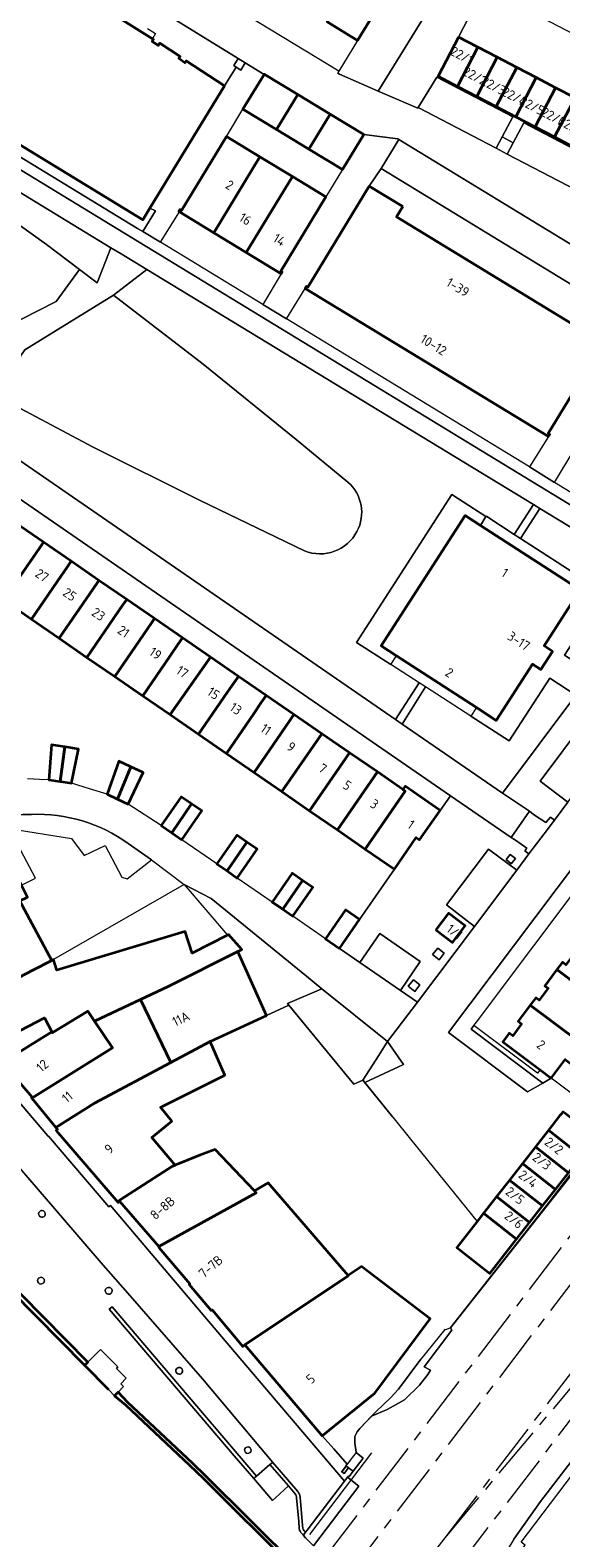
# Model space of a CAD drawing. Extents: x 150256 to 156914, y 461459 to 469481.
# Tile 218 of 256: x 154777 to 154852, y 463502 to 463717. Entities that reach past the tile are written whole.
import ezdxf
from ezdxf.enums import TextEntityAlignment as Align

# ---------------------------------------------------------------- set-up
doc = ezdxf.new("R2010")
doc.units = 0
doc.header["$LTSCALE"] = 0.75
doc.linetypes.add('AM-AS', pattern=[16, 10, -2, 2, -2])
for name, color, linetype, lineweight in [('B-RO-AM-AS_SPOOR-G', 251, 'AM-AS', 18), ('B-RO-GK-BESCHOEIING-G', 251, 'GK-BESCHOEIING', 35), ('B-RO-GK-KADEMUUR-GV', 251, 'CONTINUOUS', 35), ('B-RO-GR-BEPLANTING_CULTUUR_BODEMBEDEKKER-GV', 251, 'CONTINUOUS', 18), ('B-RO-GR-BEPLANTING_CULTUUR_HEESTERS-GV', 251, 'CONTINUOUS', 18), ('B-RO-GR-GROENVOORZIENING-GV', 251, 'CONTINUOUS', 18), ('B-RO-GR-HAAG-GV', 251, 'CONTINUOUS', 13), ('B-RO-IE-TERREINAFSCHEIDING_KUNSTMATIG_HEKWERK-G', 251, 'IE-TERREINAFSCHEIDING-KUNSTMATIG', 18), ('B-RO-IE-TERREINAFSCHEIDING_KUNSTMATIG_MUUR-G', 251, 'IE-TERREINAFSCHEIDING-KUNSTMATIG-DICHT', 18), ('B-RO-IE-TERREINAFSCHEIDING_KUNSTMATIG_MUUR-GV', 251, 'CONTINUOUS', 18), ('B-RO-KW-KUNSTWERK_GELUIDSWERING_SCHERM-G', 251, 'CONTINUOUS', 18), ('B-RO-OG-BEBOUWING-GV', 6, 'CONTINUOUS', 35), ('B-RO-OG-BEBOUWING-T18', 1, 'CONTINUOUS', 18), ('B-RO-OG-TERREIN_CULTUURSCHEIDING-GV', 251, 'CONTINUOUS', 18), ('B-RO-OG-WATER-GV', 251, 'CONTINUOUS', 18), ('B-RO-VH-VERHARDING_BETON-GV', 251, 'CONTINUOUS', 18), ('B-RO-VH-VERHARDING_BETONSTRAATSTEEN-GV', 251, 'CONTINUOUS', 18), ('B-RO-VH-VERHARDING_GESLOTEN-GV', 251, 'CONTINUOUS', 18), ('B-RO-VH-VERHARDING_HALFVERHARDING-GV', 251, 'CONTINUOUS', 18), ('B-RO-VH-VERHARDING_STRAATBAKSTEEN-GV', 251, 'CONTINUOUS', 18), ('B-RO-VH-VERHARDING_TEGEL-GV', 251, 'CONTINUOUS', 18)]:
    doc.layers.add(name, color=color, linetype=linetype, lineweight=lineweight)
doc.styles.add('NLCS-ISO-M200-T18', font='NLCS-ISO.ttf', dxfattribs={"height": 360})
doc.linetypes.add('GK-BESCHOEIING', pattern='A,30,-5,[1,NLCS.SHX,S=1,R=0,X=0,Y=0],-5', length=40)
doc.linetypes.add('IE-TERREINAFSCHEIDING-KUNSTMATIG', pattern='A,4,[82,NLCS.SHX,S=0.75,R=90,X=0,Y=0],4,-2', length=10)
doc.linetypes.add('IE-TERREINAFSCHEIDING-KUNSTMATIG-DICHT', pattern='A,8,-1,[82,NLCS.SHX,S=0.75,R=90,X=0,Y=0],-1', length=10)

msp = doc.modelspace()

# ---------------------------------------------------------------- linework, layer by layer
at = {"layer": 'B-RO-AM-AS_SPOOR-G'}
for points in [[(154818.778, 463498.972), (154908.779, 463616.918), (154928.131, 463642.427), (154947.209, 463667.774), (155037.182, 463789.038)], [(154821.795, 463495.987), (154935.292, 463644.638), (154982.677, 463707.424), (155039.665, 463783.824)], [(154830.178, 463487.696), (154865.89, 463534.466)], [(154835.875, 463501.748), (154859.313, 463532.443)], [(154835.875, 463501.748), (154860.668, 463531.316)], [(154827.311, 463490.531), (154835.875, 463501.748)]]:
    msp.add_lwpolyline(points, dxfattribs=at)
at = {"layer": 'B-RO-GK-BESCHOEIING-G'}
msp.add_lwpolyline([(154787.998, 463522.811), (154742.926, 463568.45), (154740.878, 463570.572), (154735.651, 463575.772), (154734.055, 463577.39), (154731.451, 463580.065), (154731.526, 463580.15), (154726.428, 463585.307), (154726.338, 463585.274), (154718.251, 463593.443), (154717.016, 463591.75), (154695.293, 463614.654), (154695.647, 463615.024), (154686.038, 463625.255)], dxfattribs=at)
at = {"layer": 'B-RO-GK-KADEMUUR-GV'}
for points in [[(154784.53, 463526.322), (154784.997, 463526.783), (154766.053, 463545.935), (154742.211, 463570.038), (154741.824, 463569.592), (154742.926, 463568.45)], [(154822.445, 463489.836), (154821.038, 463491.264), (154814.741, 463497.659), (154801.817, 463510.539), (154799.884, 463512.366), (154790.705, 463521.041), (154789.29, 463522.475), (154788.813, 463521.985), (154790.359, 463520.701), (154799.488, 463512.089), (154801.486, 463510.205), (154814.181, 463497.514), (154820.756, 463490.98), (154822.197, 463489.518)]]:
    msp.add_lwpolyline(points, close=True, dxfattribs=at)
at = {"layer": 'B-RO-GR-BEPLANTING_CULTUUR_BODEMBEDEKKER-GV'}
for points in [[(154792.057, 463688.277), (154792.817, 463687.814), (154794.613, 463690.785), (154793.831, 463691.135), (154792.837, 463689.505), (154746.195, 463717.949), (154749.337, 463723.109), (154749.216, 463723.172), (154757.096, 463738.367), (154754.108, 463740.12), (154741.38, 463719.177)], [(154788.287, 463685.518), (154741.88, 463713.795), (154741.873, 463713.79), (154741.827, 463713.818), (154740.033, 463712.577), (154742.856, 463710.737), (154753.582, 463703.746), (154767.611, 463694.169), (154779.086, 463685.99), (154783.793, 463682.424), (154786.313, 463680.516)], [(154846.617, 463644.104), (154855.563, 463638.312), (154858.637, 463636.378), (154852.889, 463627.499), (154856.842, 463624.903), (154866.582, 463637.855), (154862.01, 463640.682), (154849.355, 463648.379)], [(154833.065, 463622.944), (154829.773, 463617.645), (154844.051, 463607.833), (154854.498, 463621.783), (154850.767, 463624.207), (154845.005, 463615.264), (154839.546, 463618.775)]]:
    msp.add_lwpolyline(points, close=True, dxfattribs=at)
at = {"layer": 'B-RO-GR-BEPLANTING_CULTUUR_HEESTERS-GV'}
for points in [[(154820.733, 463710.656), (154820.607, 463710.363), (154820.835, 463710.255), (154826.336, 463707.823), (154836.041, 463723.542), (154830.693, 463727.001), (154823.401, 463715.054)], [(154818.339, 463579.964), (154813.413, 463577.872), (154813.61, 463577.632), (154822.859, 463566.373), (154824.164, 463566.933), (154826.479, 463570.557), (154827.672, 463572.423)], [(154824.423, 463566.612), (154829.949, 463569.151), (154827.672, 463572.423), (154826.479, 463570.557), (154824.164, 463566.933)]]:
    msp.add_lwpolyline(points, close=True, dxfattribs=at)
for points in [[(154828.127, 463626.136), (154823.266, 463629.26), (154836.815, 463650.347), (154841.688, 463647.217), (154841.727, 463647.278), (154841.794, 463647.227), (154845.717, 463644.687), (154848.439, 463648.936), (154793.418, 463682.401), (154788.665, 463678.768), (154801.413, 463668.954), (154814.644, 463658.217), (154822.02, 463652.136)], [(154815.829, 463642.347), (154800.983, 463649.49), (154785.732, 463657.096), (154771.602, 463664.606), (154768.915, 463666.034), (154764.745, 463662.487), (154828.821, 463618.306), (154832.17, 463623.535), (154828.127, 463626.136)], [(154772.155, 463602.705), (154773.109, 463602.753), (154773.807, 463602.788), (154782.649, 463601.34), (154784.459, 463598.948), (154787.481, 463600.355), (154789.836, 463595.877), (154790.612, 463595.626), (154794.055, 463598.319), (154790.759, 463600.638)]]:
    msp.add_lwpolyline(points, dxfattribs=at)
for points in [[(154822.02, 463652.136, -0.3492138), (154823.319, 463645.1)], [(154823.319, 463645.1, -0.3862768), (154815.829, 463642.347)], [(154776.973, 463604.801, 0.0317518), (154773.666, 463604.582)], [(154790.759, 463600.638, 0.1670647), (154776.973, 463604.801)]]:
    msp.add_lwpolyline(points, format="xyb", dxfattribs=at)
at = {"layer": 'B-RO-GR-GROENVOORZIENING-GV'}
for points in [[(154807.416, 463711.854), (154806.395, 463712.483), (154805.766, 463711.461), (154806.103, 463711.253), (154806.787, 463710.832)], [(154843.145, 463699.703), (154844.725, 463698.856), (154845.568, 463700.446), (154843.991, 463701.292)], [(154845.88, 463598.513), (154845.133, 463599.098), (154844.548, 463598.351), (154845.295, 463597.766)], [(154835.753, 463585.024), (154834.819, 463585.756), (154834.088, 463584.822), (154835.022, 463584.091)], [(154832.282, 463580.514), (154831.348, 463581.245), (154830.617, 463580.311), (154831.551, 463579.58)], [(154849.384, 463568.428), (154849.024, 463567.948), (154839.983, 463574.743), (154839.564, 463574.186), (154849.783, 463566.533), (154850.983, 463567.226)], [(154835.852, 463531.405), (154832.43, 463527.209), (154829.215, 463522.941), (154828.126, 463521.728), (154826.045, 463519.762), (154825.387, 463519.065), (154827.642, 463520.004), (154830.071, 463521.423), (154832.242, 463523.47), (154833.424, 463525.009), (154833.799, 463525.64), (154832.903, 463526.091), (154836.848, 463531.318), (154836.644, 463531.664), (154836.54, 463531.622), (154835.93, 463531.374)]]:
    msp.add_lwpolyline(points, close=True, dxfattribs=at)
for points in [[(154778.147, 463548.247, 0.9835584), (154778.77, 463547.53)], [(154778.77, 463547.53, 1.0164418), (154778.147, 463548.247)], [(154777.982, 463538.718, 0.9395435), (154778.616, 463537.997)], [(154778.616, 463537.997, 1.0649612), (154777.982, 463538.718)], [(154787.65, 463537.303, 0.9985521), (154788.291, 463536.569)], [(154788.291, 463536.569, 1.0014479), (154787.65, 463537.303)], [(154797.616, 463525.813, 0.8914937), (154798.314, 463525.166)], [(154797.685, 463525.888, 0.0415946), (154797.616, 463525.813)], [(154798.314, 463525.166, 1.0311446), (154797.685, 463525.888)], [(154807.467, 463514.586, 0.42323), (154807.431, 463513.915)], [(154807.431, 463513.915, 2.357685), (154807.467, 463514.586)]]:
    msp.add_lwpolyline(points, format="xyb", dxfattribs=at)
msp.add_lwpolyline([(154858.747, 463519.025), (154849.446, 463506.903), (154845.65, 463501.535), (154842.281, 463495.986), (154841.776, 463493.448), (154841.787, 463493.439), (154847.248, 463500.688), (154846.872, 463500.989), (154846.7, 463501.127), (154860.299, 463519.025)], dxfattribs=at)
at = {"layer": 'B-RO-GR-HAAG-GV'}
msp.add_lwpolyline([(154849.384, 463568.428), (154849.024, 463567.948), (154839.983, 463574.743), (154839.564, 463574.186), (154849.783, 463566.533), (154850.983, 463567.226)], close=True, dxfattribs=at)
at = {"layer": 'B-RO-IE-TERREINAFSCHEIDING_KUNSTMATIG_HEKWERK-G'}
for points in [[(154798.69, 463594.817), (154780.104, 463584.131)], [(154798.69, 463594.817), (154804.896, 463587.614)], [(154828.405, 463561.677), (154824.164, 463566.933), (154822.859, 463566.373), (154813.609, 463577.632), (154810.415, 463576.154)], [(154828.405, 463561.677), (154830.961, 463558.536)], [(154830.961, 463558.536), (154840.425, 463546.826)], [(154823.226, 463513.941), (154823.011, 463515.252), (154823.029, 463516.171), (154823.364, 463516.836), (154823.72, 463517.3), (154826.045, 463519.762), (154828.126, 463521.728), (154829.215, 463522.941), (154832.43, 463527.209)], [(154816.604, 463502.24), (154825.459, 463513.838)], [(154820.031, 463514.412), (154821.93, 463512.255)]]:
    msp.add_lwpolyline(points, dxfattribs=at)
at = {"layer": 'B-RO-IE-TERREINAFSCHEIDING_KUNSTMATIG_MUUR-G'}
for points in [[(154804.717, 463701.382), (154807.073, 463705.262)], [(154821.256, 463696.653), (154818.895, 463692.776)], [(154840.889, 463645.971), (154841.688, 463647.217), (154836.815, 463650.347), (154823.266, 463629.26), (154828.127, 463626.136), (154828.929, 463627.379)], [(154823.684, 463589.806), (154828.653, 463596.988)], [(154859.062, 463560.537), (154850.294, 463549.125), (154836.54, 463531.622)], [(154835.852, 463531.405), (154832.43, 463527.209)], [(154824.191, 463513.098), (154822.768, 463511.217), (154822.209, 463510.478), (154822.099, 463510.557), (154822.036, 463510.474), (154821.951, 463510.362), (154821.421, 463509.666), (154815.848, 463502.338), (154815.672, 463502.107), (154815.983, 463501.736)], [(154823.226, 463513.941), (154823.182, 463513.883), (154822.68, 463513.23), (154821.93, 463512.255), (154821.742, 463512.01), (154821.051, 463511.111)], [(154808.991, 463510.523), (154810.928, 463512.169)], [(154821.156, 463511.142), (154821.788, 463511.974)], [(154821.474, 463510.9), (154821.156, 463511.142)], [(154821.474, 463510.9), (154822.104, 463511.73)], [(154823.596, 463509.104), (154817.137, 463500.595)]]:
    msp.add_lwpolyline(points, dxfattribs=at)
at = {"layer": 'B-RO-IE-TERREINAFSCHEIDING_KUNSTMATIG_MUUR-GV'}
for points in [[(154808.636, 463510.185), (154808.844, 463510.383), (154808.991, 463510.523), (154788.441, 463534.633), (154788.031, 463534.3), (154805.855, 463513.44)], [(154822.104, 463511.73), (154821.788, 463511.974), (154821.156, 463511.142), (154821.474, 463510.9)]]:
    msp.add_lwpolyline(points, close=True, dxfattribs=at)
for points in [[(154814.889, 463508.354), (154811.33, 463512.492), (154810.928, 463512.169), (154813.552, 463509.129), (154814.535, 463507.991)], [(154814.713, 463507.465), (154815.019, 463504.066), (154815.11, 463503.05)], [(154815.6, 463503.077), (154815.563, 463503.508), (154815.221, 463507.545)], [(154815.486, 463502.372), (154815.702, 463502.146)], [(154815.702, 463502.146), (154815.848, 463502.338), (154816.009, 463502.55), (154815.8, 463502.754)]]:
    msp.add_lwpolyline(points, dxfattribs=at)
for points in [[(154815.221, 463507.545, 0.1431245), (154814.889, 463508.354)], [(154814.535, 463507.991, -0.1218706), (154814.713, 463507.465)], [(154815.11, 463503.05, 0.2067148), (154815.486, 463502.372)], [(154815.8, 463502.754, -0.1051902), (154815.6, 463503.077)]]:
    msp.add_lwpolyline(points, format="xyb", dxfattribs=at)
at = {"layer": 'B-RO-KW-KUNSTWERK_GELUIDSWERING_SCHERM-G'}
for points in [[(154847.248, 463500.688), (154846.7, 463501.127), (154860.299, 463519.025), (154875.143, 463538.509), (154885.482, 463552.314), (154934.228, 463616.482), (154950.799, 463638.423), (154968.964, 463662.778), (154976.497, 463673.203), (154985.779, 463685.288), (154992.889, 463694.212), (155014.437, 463722.306)], [(154836.644, 463531.664), (154842.532, 463539.124), (154857.833, 463558.509), (154859.691, 463560.864)]]:
    msp.add_lwpolyline(points, dxfattribs=at)
at = {"layer": 'B-RO-OG-BEBOUWING-GV'}
for points in [[(154820.595, 463727.146), (154820.382, 463727.276), (154816.788, 463721.376), (154816.999, 463721.248), (154820.096, 463719.369), (154819.075, 463717.687), (154823.401, 463715.054), (154830.693, 463727.001), (154826.373, 463729.633), (154823.703, 463725.252)], [(154837.775, 463715.523), (154834.866, 463709.942), (154837.631, 463708.5), (154840.541, 463714.082)], [(154843.306, 463712.64), (154840.541, 463714.082), (154837.631, 463708.5), (154840.397, 463707.059)], [(154843.162, 463705.617), (154846.071, 463711.198), (154843.306, 463712.64), (154840.397, 463707.059)], [(154814.89, 463707.347), (154810.103, 463710.253), (154810.08, 463710.215), (154807.073, 463705.262), (154811.857, 463702.358)], [(154846.071, 463711.198), (154843.162, 463705.617), (154845.928, 463704.176), (154848.837, 463709.757)], [(154848.693, 463702.734), (154851.602, 463708.315), (154848.837, 463709.757), (154845.928, 463704.176)], [(154854.368, 463706.874), (154851.602, 463708.315), (154848.693, 463702.734), (154851.458, 463701.293)], [(154811.857, 463702.358), (154816.478, 463699.553), (154819.514, 463704.54), (154814.89, 463707.347)], [(154857.133, 463705.432), (154854.368, 463706.874), (154851.458, 463701.293), (154854.224, 463699.851)], [(154819.514, 463704.54), (154816.478, 463699.553), (154821.256, 463696.653), (154824.287, 463701.632), (154824.292, 463701.64)], [(154802.918, 463687.656), (154809.499, 463698.48), (154804.717, 463701.382), (154798.314, 463690.836), (154798.099, 463690.968), (154797.93, 463690.695), (154798.058, 463690.617)], [(154814.118, 463695.676), (154809.499, 463698.48), (154802.918, 463687.656), (154807.526, 463684.848)], [(154814.118, 463695.676), (154807.526, 463684.848), (154812.512, 463681.81), (154812.67, 463682.072), (154812.455, 463682.2), (154818.895, 463692.776)], [(154829.847, 463691.401), (154825.06, 463694.303), (154816.323, 463679.884), (154816.108, 463680.011), (154815.944, 463679.732), (154850.61, 463658.642), (154850.779, 463658.919), (154850.566, 463659.05), (154862.372, 463678.415), (154857.971, 463681.097), (154854.939, 463676.123), (154854.025, 463674.624), (154828.944, 463689.896)], [(154771.545, 463642.295), (154768.761, 463638.272), (154773.01, 463635.343), (154776.711, 463640.718), (154778.094, 463642.726), (154778.671, 463643.565), (154774.725, 463646.281), (154774.317, 463645.688), (154771.842, 463642.089)], [(154840.341, 463620.005), (154843.145, 463618.193), (154848.304, 463626.2), (154849.501, 463625.435), (154851.166, 463628.016), (154849.975, 463628.784), (154855.117, 463636.795), (154840.889, 463645.971), (154838.725, 463647.366), (154826.75, 463628.799), (154828.929, 463627.379)], [(154778.671, 463643.565), (154778.094, 463642.726), (154776.711, 463640.718), (154773.01, 463635.343), (154776.957, 463632.623), (154780.669, 463638.018), (154782.056, 463640.034), (154782.617, 463640.849)], [(154782.617, 463640.849), (154782.056, 463640.034), (154780.669, 463638.018), (154776.957, 463632.623), (154780.914, 463629.895), (154784.802, 463635.541), (154786.268, 463637.67), (154786.579, 463638.122)], [(154784.868, 463627.169), (154789.999, 463634.625), (154790.533, 463635.401), (154786.579, 463638.122), (154786.268, 463637.67), (154784.802, 463635.541), (154780.914, 463629.895)], [(154790.533, 463635.401), (154789.999, 463634.625), (154784.868, 463627.169), (154788.833, 463624.436), (154794.125, 463632.153), (154794.487, 463632.68)], [(154792.812, 463621.693), (154796.617, 463627.22), (154797.927, 463629.123), (154798.482, 463629.93), (154794.487, 463632.68), (154794.125, 463632.153), (154788.833, 463624.436)], [(154798.482, 463629.93), (154797.927, 463629.123), (154796.617, 463627.22), (154792.812, 463621.693), (154796.712, 463619.005), (154802.478, 463627.18)], [(154802.478, 463627.18), (154796.712, 463619.005), (154800.759, 463616.215), (154804.857, 463622.17), (154805.826, 463623.578), (154806.432, 463624.459)], [(154800.759, 463616.215), (154804.722, 463613.484), (154808.675, 463619.232), (154809.697, 463620.718), (154810.394, 463621.732), (154806.432, 463624.459), (154805.826, 463623.578), (154804.857, 463622.17)], [(154814.339, 463619.017), (154810.394, 463621.732), (154809.697, 463620.718), (154808.675, 463619.232), (154804.722, 463613.484), (154808.662, 463610.768), (154812.504, 463616.35), (154813.76, 463618.175)], [(154818.294, 463616.295), (154814.339, 463619.017), (154813.76, 463618.175), (154812.504, 463616.35), (154808.662, 463610.768), (154812.613, 463608.045)], [(154816.569, 463605.318), (154822.248, 463613.574), (154818.294, 463616.295), (154812.613, 463608.045)], [(154781.04, 463609.499), (154781.728, 463614.409), (154779.823, 463614.704), (154779.416, 463609.729)], [(154781.728, 463614.409), (154781.04, 463609.499), (154781.429, 463609.444), (154782.678, 463609.236), (154783.665, 463614.109)], [(154822.248, 463613.574), (154816.569, 463605.318), (154820.534, 463602.584), (154826.219, 463610.841)], [(154789.231, 463606.963), (154791.14, 463611.566), (154789.415, 463612.379), (154787.743, 463607.677)], [(154791.14, 463611.566), (154789.231, 463606.963), (154790.718, 463606.249), (154792.877, 463610.748)], [(154824.497, 463599.853), (154830.181, 463608.115), (154829.868, 463608.33), (154826.219, 463610.841), (154820.534, 463602.584)], [(154795.45, 463603.21), (154796.946, 463602.178), (154799.774, 463606.289), (154798.296, 463607.309)], [(154829.868, 463608.33), (154830.181, 463608.115), (154824.497, 463599.853), (154828.653, 463596.988), (154831.767, 463601.483), (154832.238, 463601.151), (154835.173, 463605.358), (154830.202, 463608.797)], [(154798.391, 463601.18), (154801.226, 463605.287), (154799.774, 463606.289), (154796.946, 463602.178)], [(154804.825, 463596.737), (154807.655, 463600.847), (154806.196, 463601.858), (154803.352, 463597.758)], [(154807.655, 463600.847), (154804.825, 463596.737), (154806.279, 463595.729), (154809.122, 463599.83)], [(154779.855, 463584.001), (154775.292, 463592.484), (154776.396, 463593.028), (154775.537, 463594.692), (154773.121, 463599.372), (154756.016, 463590.505), (154759.103, 463586.87), (154758.171, 463586.41), (154766.34, 463576.949), (154777.171, 463582.596)], [(154815.578, 463595.384), (154814.083, 463596.416), (154811.25, 463592.308), (154812.748, 463591.274)], [(154815.578, 463595.384), (154812.748, 463591.274), (154814.187, 463590.281), (154817.021, 463594.388)], [(154820.841, 463585.695), (154823.684, 463589.806), (154821.677, 463591.194), (154818.854, 463587.067)], [(154834.564, 463588.337), (154836.933, 463586.557), (154838.713, 463588.927), (154836.342, 463590.707)], [(154806.353, 463585.248), (154806.922, 463585.528), (154805.039, 463587.687), (154804.896, 463587.614), (154799.829, 463585.032), (154798.846, 463588.127), (154780.593, 463582.592), (154780.104, 463584.131), (154779.855, 463584.001), (154777.171, 463582.596), (154766.34, 463576.949), (154770.856, 463571.663), (154778.814, 463575.813), (154779.845, 463573.816), (154779.905, 463573.7), (154785.01, 463576.748), (154785.932, 463575.365), (154792.47, 463578.425), (154796.414, 463580.271)], [(154854.358, 463585.063), (154853.072, 463583.353), (154852.577, 463583.726), (154851.795, 463582.687), (154858.7, 463577.496), (154858.779, 463577.601), (154860.6, 463580.023), (154863.718, 463577.679), (154861.898, 463575.257), (154861.819, 463575.152), (154864.863, 463572.864), (154868.653, 463577.907), (154865.609, 463580.195), (154865.688, 463580.3), (154862.57, 463582.643), (154862.491, 463582.539), (154855.585, 463587.73), (154853.859, 463585.438)], [(154802.432, 463572.433), (154810.415, 463576.154), (154806.353, 463585.248), (154796.414, 463580.271), (154792.47, 463578.425), (154796.812, 463569.44)], [(154861.898, 463575.257), (154858.779, 463577.601), (154858.7, 463577.496), (154851.795, 463582.687), (154850.069, 463580.395), (154850.568, 463580.02), (154849.282, 463578.31), (154848.787, 463578.683), (154848.006, 463577.644), (154854.911, 463572.452), (154854.99, 463572.557), (154856.81, 463574.979), (154859.928, 463572.636), (154858.108, 463570.214), (154858.029, 463570.109), (154861.072, 463567.821), (154864.863, 463572.864), (154861.819, 463575.152)], [(154779.845, 463573.816), (154772.847, 463569.436), (154777.072, 463564.538), (154776.972, 463564.449), (154777.035, 463564.372), (154788.491, 463571.526), (154785.932, 463575.365), (154785.01, 463576.748), (154779.905, 463573.7)], [(154785.932, 463575.365), (154788.491, 463571.526), (154777.035, 463564.372), (154780.456, 463560.181), (154785.93, 463563.646), (154796.812, 463569.44), (154792.47, 463578.425)], [(154856.123, 463567.491), (154854.14, 463564.854), (154857.144, 463562.595), (154861.072, 463567.821), (154858.029, 463570.109), (154858.108, 463570.214), (154854.99, 463572.557), (154854.911, 463572.452), (154848.006, 463577.644), (154846.276, 463575.341), (154846.772, 463574.968), (154845.491, 463573.266), (154844.996, 463573.638), (154844.078, 463572.416), (154849.384, 463568.428), (154850.983, 463567.226), (154852.965, 463569.864)], [(154780.456, 463560.181), (154780.663, 463559.928), (154780.478, 463559.78), (154789.308, 463549.517), (154789.519, 463549.7), (154789.459, 463549.789), (154789.613, 463549.894), (154797.05, 463554.706), (154797.409, 463554.851), (154794.125, 463558.791), (154796.947, 463561.08), (154795.325, 463563.08), (154795.569, 463563.201), (154804.525, 463567.645), (154802.432, 463572.433), (154796.812, 463569.44), (154785.93, 463563.646)], [(154857.366, 463558.745), (154852.9, 463562.239), (154852.64, 463562.442), (154852.421, 463562.162), (154852.17, 463561.841), (154850.573, 463559.799), (154855.299, 463556.102)], [(154848.725, 463557.436), (154853.451, 463553.739), (154855.299, 463556.102), (154850.573, 463559.799)], [(154846.876, 463555.073), (154851.602, 463551.376), (154853.451, 463553.739), (154848.725, 463557.436)], [(154789.519, 463549.7), (154795.118, 463543.234), (154808.988, 463550.897), (154808.722, 463551.177), (154803.132, 463557.06), (154800.924, 463556.273), (154797.409, 463554.851), (154797.05, 463554.706), (154789.613, 463549.894), (154789.459, 463549.789)], [(154849.754, 463549.014), (154851.602, 463551.376), (154846.876, 463555.073), (154845.028, 463552.71)], [(154795.118, 463543.234), (154795.188, 463543.153), (154795.088, 463543.096), (154799.54, 463537.921), (154799.419, 463537.84), (154802.575, 463534.127), (154802.698, 463534.236), (154807.044, 463529.011), (154807.352, 463529.217), (154822.082, 463539.056), (154822.047, 463539.097), (154810.664, 463552.312), (154808.722, 463551.177), (154808.988, 463550.897)], [(154843.18, 463550.347), (154847.905, 463546.651), (154849.754, 463549.014), (154845.028, 463552.71)], [(154841.845, 463548.641), (154841.331, 463547.984), (154846.057, 463544.288), (154847.905, 463546.651), (154843.18, 463550.347)], [(154841.331, 463547.984), (154840.425, 463546.826), (154837.528, 463543.123), (154842.247, 463539.417), (154846.057, 463544.288)], [(154822.047, 463539.097), (154822.082, 463539.056), (154807.352, 463529.217), (154818.37, 463516.282), (154825.886, 463522.334), (154833.728, 463532.952), (154823.961, 463540.377)]]:
    msp.add_lwpolyline(points, close=True, dxfattribs=at)
msp.add_lwpolyline([(154746.195, 463717.949), (154792.837, 463689.505), (154793.831, 463691.135), (154804.466, 463708.572), (154798.996, 463712.151), (154798.817, 463711.874), (154797.93, 463712.45), (154798.137, 463712.769), (154795.251, 463714.638), (154795.046, 463714.318), (154794.155, 463714.888), (154794.332, 463715.167), (154794.181, 463715.262), (154783.958, 463721.741)], dxfattribs=at)
at = {"layer": 'B-RO-OG-TERREIN_CULTUURSCHEIDING-GV'}
msp.add_lwpolyline([(154736.656, 463685.413), (154748.143, 463678.266), (154761.896, 463670.03), (154763.392, 463669.179), (154780.497, 463677.835), (154783.793, 463682.424), (154779.086, 463685.99), (154767.611, 463694.169), (154753.582, 463703.746), (154742.856, 463710.737), (154739.202, 463705.387), (154736.657, 463685.425)], close=True, dxfattribs=at)
msp.add_lwpolyline([(154822.02, 463652.136), (154814.644, 463658.217), (154801.413, 463668.954), (154788.665, 463678.768), (154776.004, 463670.963), (154771.602, 463664.606), (154785.732, 463657.096), (154800.983, 463649.49), (154815.829, 463642.347)], dxfattribs=at)
for points in [[(154823.319, 463645.1, 0.3492138), (154822.02, 463652.136)], [(154815.829, 463642.347, 0.3862768), (154823.319, 463645.1)]]:
    msp.add_lwpolyline(points, format="xyb", dxfattribs=at)
at = {"layer": 'B-RO-OG-WATER-GV'}
msp.add_lwpolyline([(154814.181, 463497.514), (154801.486, 463510.205), (154799.488, 463512.089), (154790.359, 463520.701), (154788.813, 463521.985), (154787.998, 463522.811), (154784.53, 463526.322), (154742.926, 463568.45), (154741.824, 463569.592), (154740.878, 463570.572), (154740.867, 463570.583), (154735.663, 463575.76), (154735.651, 463575.772), (154734.055, 463577.39), (154731.451, 463580.065), (154731.526, 463580.15), (154726.428, 463585.307), (154726.338, 463585.274), (154718.251, 463593.443), (154717.016, 463591.75), (154695.293, 463614.654), (154695.647, 463615.024), (154686.038, 463625.255)], dxfattribs=at)
at = {"layer": 'B-RO-VH-VERHARDING_BETON-GV'}
for points in [[(154784.997, 463526.783), (154784.53, 463526.322), (154787.998, 463522.811), (154788.813, 463521.985), (154789.29, 463522.475), (154790.076, 463523.282), (154789.683, 463523.681), (154790.457, 463524.47), (154789.066, 463525.856), (154789.276, 463526.109), (154786.788, 463528.594)], [(154808.844, 463510.383), (154808.636, 463510.185), (154811.298, 463507.074), (154811.71, 463507.45), (154813.552, 463509.129), (154810.928, 463512.169), (154808.991, 463510.523)]]:
    msp.add_lwpolyline(points, close=True, dxfattribs=at)
at = {"layer": 'B-RO-VH-VERHARDING_BETONSTRAATSTEEN-GV'}
for points in [[(154861.899, 463689.935), (154844.725, 463698.856), (154843.145, 463699.703), (154832.057, 463705.489), (154831.966, 463705.384), (154826.336, 463707.823), (154820.835, 463710.255), (154820.607, 463710.363), (154820.733, 463710.656), (154798.08, 463724.445)], [(154795.141, 463719.418), (154806.395, 463712.483), (154807.416, 463711.854), (154810.08, 463710.215), (154810.103, 463710.253), (154814.89, 463707.347), (154819.514, 463704.54), (154824.292, 463701.64), (154824.287, 463701.632), (154829.135, 463701.031), (154829.262, 463700.954), (154856.396, 463684.389)], [(154853.351, 463606.521), (154851.434, 463603.954), (154849.963, 463602.024), (154847.802, 463599.189), (154846.081, 463596.847), (154840.069, 463588.82), (154831.922, 463578.044), (154827.672, 463572.423), (154829.949, 463569.151), (154824.423, 463566.612), (154828.405, 463561.677), (154830.961, 463558.536), (154840.425, 463546.826), (154841.331, 463547.984), (154841.845, 463548.641), (154843.18, 463550.347), (154845.028, 463552.71), (154846.876, 463555.073), (154848.725, 463557.436), (154850.573, 463559.799), (154852.17, 463561.841), (154852.421, 463562.162)], [(154853.827, 463565.09), (154850.983, 463567.226), (154849.783, 463566.533), (154847.607, 463565.276), (154836.37, 463573.735), (154854.863, 463598.335)]]:
    msp.add_lwpolyline(points, dxfattribs=at)
for points in [[(154884.733, 463690.803), (154886.652, 463693.94), (154885.81, 463699.474), (154883.366, 463700.699), (154881.005, 463701.912), (154847.505, 463719.422), (154841.452, 463722.647), (154837.775, 463715.523), (154840.541, 463714.082), (154843.306, 463712.64), (154846.071, 463711.198), (154848.837, 463709.757), (154851.602, 463708.315), (154854.368, 463706.874), (154857.133, 463705.432), (154859.899, 463703.991), (154862.664, 463702.549), (154865.429, 463701.108), (154868.195, 463699.666), (154870.96, 463698.224), (154873.726, 463696.783), (154876.491, 463695.341), (154879.257, 463693.9)], [(154834.683, 463709.801), (154832.057, 463705.489), (154843.145, 463699.703), (154843.991, 463701.292), (154845.521, 463704.168)], [(154844.725, 463698.856), (154861.899, 463689.935), (154862.74, 463691.527), (154864.234, 463694.354), (154847.081, 463703.301), (154845.568, 463700.446)], [(154829.262, 463700.954), (154826.749, 463696.817), (154853.917, 463680.245), (154856.396, 463684.389)], [(154845.717, 463644.687), (154846.617, 463644.104), (154849.355, 463648.379), (154848.439, 463648.936)], [(154846.617, 463644.104), (154845.717, 463644.687), (154841.794, 463647.227), (154841.727, 463647.278), (154841.688, 463647.217), (154840.889, 463645.971), (154855.117, 463636.795), (154849.975, 463628.784), (154851.166, 463628.016), (154849.501, 463625.435), (154848.304, 463626.2), (154843.145, 463618.193), (154840.341, 463620.005), (154839.546, 463618.775), (154845.005, 463615.264), (154850.767, 463624.207), (154854.498, 463621.783), (154856.842, 463624.903), (154852.889, 463627.499), (154858.637, 463636.378), (154855.563, 463638.312)], [(154853.351, 463606.521), (154849.41, 463609.514), (154865.425, 463630.929), (154868.307, 463634.749), (154872.249, 463631.799), (154873.702, 463633.584), (154873.655, 463633.617), (154873.149, 463633.972), (154866.582, 463637.855), (154856.842, 463624.903), (154854.498, 463621.783), (154844.051, 463607.833), (154847.881, 463605.237), (154848.475, 463604.804), (154850.196, 463603.619), (154850.857, 463604.424), (154851.434, 463603.954)], [(154853.351, 463606.521), (154869.122, 463627.426), (154872.249, 463631.799), (154868.307, 463634.749), (154865.425, 463630.929), (154849.41, 463609.514)], [(154829.773, 463617.645), (154833.065, 463622.944), (154832.17, 463623.535), (154828.821, 463618.306)], [(154840.069, 463588.82), (154846.081, 463596.847), (154842.067, 463599.849), (154836.053, 463591.909)], [(154829.498, 463579.718), (154832.339, 463583.833), (154826.578, 463587.81), (154823.737, 463583.695)]]:
    msp.add_lwpolyline(points, close=True, dxfattribs=at)
at = {"layer": 'B-RO-VH-VERHARDING_GESLOTEN-GV'}
for points in [[(154822.768, 463511.217), (154824.191, 463513.098), (154823.182, 463513.883), (154822.68, 463513.23), (154821.93, 463512.255), (154821.742, 463512.01), (154821.788, 463511.974), (154822.104, 463511.73)], [(154815.702, 463502.146), (154815.672, 463502.107), (154815.983, 463501.736), (154816.12, 463501.601), (154816.998, 463500.732), (154817.137, 463500.595), (154823.596, 463509.104), (154821.951, 463510.362), (154821.84, 463510.217), (154821.524, 463509.801), (154816.224, 463502.833), (154816.009, 463502.55), (154815.848, 463502.338)]]:
    msp.add_lwpolyline(points, close=True, dxfattribs=at)
at = {"layer": 'B-RO-VH-VERHARDING_HALFVERHARDING-GV'}
for points in [[(154859.691, 463560.864), (154836.644, 463531.664), (154836.848, 463531.318), (154832.903, 463526.091), (154833.799, 463525.64), (154833.424, 463525.009), (154832.242, 463523.47), (154830.071, 463521.423), (154827.642, 463520.004), (154825.387, 463519.065), (154823.72, 463517.3), (154823.364, 463516.836), (154823.029, 463516.171), (154823.011, 463515.252), (154823.226, 463513.941), (154823.182, 463513.883), (154824.191, 463513.098), (154822.768, 463511.217), (154822.209, 463510.478), (154822.099, 463510.557), (154822.036, 463510.474), (154821.951, 463510.362), (154823.596, 463509.104), (154817.137, 463500.595)], [(154845.65, 463501.535), (154849.446, 463506.903), (154858.747, 463519.025)]]:
    msp.add_lwpolyline(points, dxfattribs=at)
at = {"layer": 'B-RO-VH-VERHARDING_STRAATBAKSTEEN-GV'}
for points in [[(154748.299, 463594.468), (154731.822, 463612.85), (154728.721, 463608.343), (154738.85, 463596.987), (154739.619, 463597.659), (154740.124, 463598.044), (154744.453, 463593.171), (154743.943, 463592.667), (154743.312, 463591.985), (154747.599, 463587.179), (154760.309, 463572.1), (154761.363, 463570.801), (154774.997, 463554.782), (154777.92, 463551.347), (154787.179, 463540.592), (154790.675, 463536.579), (154801.305, 463524.374), (154811.33, 463512.492), (154814.889, 463508.354)], [(154788.441, 463534.633), (154808.991, 463510.523), (154810.928, 463512.169), (154811.33, 463512.492), (154801.305, 463524.374), (154790.675, 463536.579), (154787.179, 463540.592), (154777.92, 463551.347), (154774.997, 463554.782), (154761.363, 463570.801), (154760.309, 463572.1), (154747.599, 463587.179), (154743.312, 463591.985), (154732.304, 463580.073), (154735.941, 463576.342)], [(154815.8, 463502.754), (154816.009, 463502.55), (154816.224, 463502.833), (154821.524, 463509.801), (154805.882, 463528.254), (154788.227, 463549.078), (154787.991, 463548.891), (154779.406, 463558.967), (154779.343, 463558.933), (154779.275, 463559.013), (154765.978, 463574.636), (154764.933, 463575.924), (154752.187, 463591.046)], [(154765.978, 463574.636), (154779.275, 463559.013), (154779.343, 463558.933), (154779.406, 463558.967), (154787.991, 463548.891), (154788.227, 463549.078), (154805.882, 463528.254), (154821.524, 463509.801), (154821.84, 463510.217), (154821.951, 463510.362), (154822.036, 463510.474), (154822.099, 463510.557), (154822.209, 463510.478), (154822.768, 463511.217), (154822.104, 463511.73), (154821.474, 463510.9), (154821.156, 463511.142), (154821.788, 463511.974), (154821.742, 463512.01), (154821.93, 463512.255), (154820.033, 463514.41), (154818.37, 463516.282), (154807.352, 463529.217), (154807.044, 463529.011), (154802.698, 463534.236), (154802.575, 463534.127), (154799.419, 463537.84), (154799.54, 463537.921), (154795.088, 463543.096), (154795.188, 463543.153), (154795.118, 463543.234), (154789.519, 463549.7), (154789.308, 463549.517), (154780.478, 463559.78), (154780.663, 463559.928), (154780.456, 463560.181), (154777.035, 463564.372), (154776.972, 463564.449), (154777.072, 463564.538), (154772.847, 463569.436)], [(154741.316, 463570.943), (154742.211, 463570.038), (154766.053, 463545.935), (154784.997, 463526.783), (154786.788, 463528.594), (154789.276, 463526.109), (154789.066, 463525.856), (154790.457, 463524.47), (154789.683, 463523.681), (154790.076, 463523.282), (154789.29, 463522.475), (154790.705, 463521.041), (154799.884, 463512.366), (154801.817, 463510.539), (154814.741, 463497.659)], [(154814.535, 463507.991), (154813.552, 463509.129), (154811.71, 463507.45), (154811.298, 463507.074), (154808.636, 463510.185), (154805.855, 463513.44), (154788.031, 463534.3), (154788.441, 463534.633)], [(154815.11, 463503.05), (154815.019, 463504.066), (154814.713, 463507.465)], [(154815.221, 463507.545), (154815.563, 463503.508), (154815.6, 463503.077)], [(154815.983, 463501.736), (154815.672, 463502.107), (154815.702, 463502.146), (154815.486, 463502.372)]]:
    msp.add_lwpolyline(points, dxfattribs=at)
for points in [[(154778.77, 463547.53, -0.9835584), (154778.147, 463548.247)], [(154778.147, 463548.247, -1.0164418), (154778.77, 463547.53)], [(154778.616, 463537.997, -0.9395435), (154777.982, 463538.718)], [(154777.982, 463538.718, -1.0649612), (154778.616, 463537.997)], [(154788.291, 463536.569, -0.9985521), (154787.65, 463537.303)], [(154787.65, 463537.303, -1.0014479), (154788.291, 463536.569)], [(154798.314, 463525.166, -0.8914937), (154797.616, 463525.813)], [(154797.616, 463525.813, -0.0415946), (154797.685, 463525.888)], [(154797.685, 463525.888, -1.0311446), (154798.314, 463525.166)], [(154807.431, 463513.915, -0.42323), (154807.467, 463514.586)], [(154807.467, 463514.586, -2.357685), (154807.431, 463513.915)], [(154814.889, 463508.354, -0.1431245), (154815.221, 463507.545)], [(154814.713, 463507.465, 0.1218706), (154814.535, 463507.991)], [(154815.486, 463502.372, -0.2067148), (154815.11, 463503.05)], [(154815.6, 463503.077, 0.1051902), (154815.8, 463502.754)]]:
    msp.add_lwpolyline(points, format="xyb", dxfattribs=at)
at = {"layer": 'B-RO-VH-VERHARDING_TEGEL-GV'}
for points in [[(154792.817, 463687.814), (154792.057, 463688.277), (154741.38, 463719.177), (154738.733, 463720.867), (154694.772, 463747.637), (154656.037, 463771.224), (154655.64, 463770.582), (154655.197, 463769.865), (154693.94, 463746.244), (154738.385, 463719.147), (154791.219, 463686.959), (154863.506, 463642.918), (154869.834, 463639.049), (154870.585, 463640.326), (154851.466, 463652.053), (154847.888, 463654.29), (154813.3, 463675.379), (154809.899, 463677.423), (154795.335, 463686.308)], [(154640.923, 463747.489), (154638.376, 463743.674), (154640.841, 463741.992), (154661.243, 463728.071), (154731.759, 463679.515), (154733.269, 463678.475), (154735.224, 463677.141), (154760.942, 463659.593), (154762.96, 463658.216), (154764.611, 463657.079), (154836.637, 463607.457), (154845.269, 463601.51), (154847.881, 463605.237), (154844.051, 463607.833), (154829.773, 463617.645), (154828.821, 463618.306), (154764.745, 463662.487), (154760.515, 463665.344), (154758.518, 463666.712), (154736.22, 463681.992), (154734.34, 463683.28), (154734.062, 463683.47), (154730.088, 463686.216), (154664.916, 463731.094)], [(154807.073, 463705.262), (154810.08, 463710.215), (154807.416, 463711.854), (154806.787, 463710.832), (154806.103, 463711.253), (154804.466, 463708.572), (154793.831, 463691.135), (154794.613, 463690.785), (154792.817, 463687.814), (154795.335, 463686.308), (154798.058, 463690.617), (154797.93, 463690.695), (154798.099, 463690.968), (154798.314, 463690.836), (154804.717, 463701.382)], [(154812.512, 463681.81), (154809.899, 463677.423), (154813.3, 463675.379), (154815.944, 463679.732), (154816.108, 463680.011), (154816.323, 463679.884), (154825.06, 463694.303), (154826.749, 463696.817), (154829.262, 463700.954), (154829.135, 463701.031), (154824.287, 463701.632), (154821.256, 463696.653), (154818.895, 463692.776), (154812.455, 463682.2), (154812.67, 463682.072)], [(154885.031, 463664.686), (154887.551, 463668.827), (154887.356, 463668.944), (154868.696, 463680.333), (154857.299, 463685.808), (154856.396, 463684.389), (154853.917, 463680.245), (154826.749, 463696.817), (154825.06, 463694.303), (154829.847, 463691.401), (154828.944, 463689.896), (154854.025, 463674.624), (154854.939, 463676.123), (154857.971, 463681.097), (154862.372, 463678.415), (154866.236, 463676.122), (154871.02, 463673.211), (154875.634, 463670.404), (154880.255, 463667.592)], [(154758.518, 463666.712), (154760.515, 463665.344), (154764.745, 463662.487), (154768.915, 463666.034), (154771.602, 463664.606), (154776.004, 463670.963), (154788.665, 463678.768), (154793.418, 463682.401), (154789.741, 463684.635), (154788.287, 463685.518), (154786.313, 463680.516), (154783.793, 463682.424), (154780.497, 463677.835), (154763.392, 463669.179)], [(154851.466, 463652.053), (154854.125, 463656.496), (154854.046, 463656.544), (154854.212, 463656.821), (154854.426, 463656.692), (154860.836, 463667.237), (154863.204, 463671.132), (154866.236, 463676.122), (154862.372, 463678.415), (154850.566, 463659.05), (154850.779, 463658.919), (154850.61, 463658.642), (154847.888, 463654.29)], [(154810.394, 463621.732), (154814.339, 463619.017), (154818.294, 463616.295), (154822.248, 463613.574), (154826.219, 463610.841), (154829.868, 463608.33), (154830.202, 463608.797), (154835.173, 463605.358), (154836.637, 463607.457), (154764.611, 463657.079), (154763.165, 463654.98), (154767.632, 463651.902), (154767.967, 463651.671), (154767.587, 463651.193), (154774.725, 463646.281), (154778.671, 463643.565), (154782.617, 463640.849), (154786.579, 463638.122), (154790.533, 463635.401), (154794.487, 463632.68), (154798.482, 463629.93), (154802.478, 463627.18), (154806.432, 463624.459)], [(154820.841, 463585.695), (154823.737, 463583.695), (154826.578, 463587.81), (154832.339, 463583.833), (154829.498, 463579.718), (154831.922, 463578.044), (154840.069, 463588.82), (154836.053, 463591.909), (154842.067, 463599.849), (154846.081, 463596.847), (154847.802, 463599.189), (154847.212, 463599.601), (154847.49, 463599.988), (154845.898, 463601.143), (154845.269, 463601.51), (154836.637, 463607.457), (154835.173, 463605.358), (154832.238, 463601.151), (154831.767, 463601.483), (154828.653, 463596.988), (154823.684, 463589.806)], [(154849.963, 463602.024), (154851.434, 463603.954), (154850.857, 463604.424), (154850.196, 463603.619), (154848.475, 463604.804), (154847.881, 463605.237), (154845.269, 463601.51), (154845.898, 463601.143), (154847.49, 463599.988), (154847.212, 463599.601), (154847.802, 463599.189)], [(154845.295, 463597.766), (154844.548, 463598.351), (154845.133, 463599.098), (154845.88, 463598.513)], [(154804.896, 463587.614), (154805.039, 463587.687), (154806.922, 463585.528), (154806.353, 463585.248), (154810.415, 463576.154), (154813.61, 463577.632), (154813.413, 463577.872), (154818.339, 463579.964), (154816.128, 463581.75), (154802.541, 463592.809), (154798.69, 463594.817)], [(154834.564, 463588.337), (154836.342, 463590.707), (154838.713, 463588.927), (154836.933, 463586.557)], [(154835.022, 463584.091), (154834.088, 463584.822), (154834.819, 463585.756), (154835.753, 463585.024)], [(154831.551, 463579.58), (154830.617, 463580.311), (154831.348, 463581.245), (154832.282, 463580.514)]]:
    msp.add_lwpolyline(points, close=True, dxfattribs=at)
for points in [[(154973.614, 463756.178), (154972.041, 463754.159), (154908.397, 463669.534), (154903.025, 463662.391), (154897.899, 463655.575), (154886.558, 463640.496), (154854.863, 463598.335), (154836.37, 463573.735), (154847.607, 463565.276), (154849.783, 463566.533), (154839.564, 463574.186), (154839.983, 463574.743), (154840.341, 463575.22), (154856.687, 463596.96), (154893.456, 463645.863), (154893.7, 463646.187)], [(154836.041, 463723.542), (154826.336, 463707.823), (154831.966, 463705.384), (154832.057, 463705.489), (154834.683, 463709.801), (154845.521, 463704.168), (154843.991, 463701.292), (154845.568, 463700.446), (154847.081, 463703.301), (154864.234, 463694.354)], [(154854.224, 463699.851), (154851.458, 463701.293), (154848.693, 463702.734), (154845.928, 463704.176), (154843.162, 463705.617), (154840.397, 463707.059), (154837.631, 463708.5), (154834.866, 463709.942), (154837.775, 463715.523), (154841.452, 463722.647)], [(154735.264, 463717.832), (154738.029, 463716.158), (154741.827, 463713.818), (154741.873, 463713.79), (154741.88, 463713.795), (154788.287, 463685.518), (154789.741, 463684.635), (154793.418, 463682.401), (154848.439, 463648.936), (154849.355, 463648.379), (154862.01, 463640.682), (154866.582, 463637.855), (154873.149, 463633.972), (154873.655, 463633.617), (154873.702, 463633.584), (154875.313, 463635.682), (154874.824, 463636.052), (154871.474, 463638.046), (154869.834, 463639.049), (154863.506, 463642.918), (154791.219, 463686.959), (154738.385, 463719.147)], [(154793.51, 463716.738), (154794.651, 463716.043), (154794.181, 463715.262), (154794.332, 463715.167), (154794.155, 463714.888), (154795.046, 463714.318), (154795.251, 463714.638), (154798.137, 463712.769), (154797.93, 463712.45), (154798.817, 463711.874), (154798.996, 463712.151), (154804.466, 463708.572), (154806.103, 463711.253), (154805.766, 463711.461), (154806.395, 463712.483), (154795.141, 463719.418)], [(154790.759, 463600.638), (154794.055, 463598.319), (154798.69, 463594.817), (154802.541, 463592.809), (154816.128, 463581.75), (154818.339, 463579.964), (154827.672, 463572.423), (154831.922, 463578.044), (154829.498, 463579.718), (154823.737, 463583.695), (154820.841, 463585.695), (154818.854, 463587.067), (154814.187, 463590.281), (154812.748, 463591.274), (154811.25, 463592.308), (154806.279, 463595.729), (154804.825, 463596.737), (154803.352, 463597.758), (154798.391, 463601.18), (154796.946, 463602.178), (154795.45, 463603.21), (154790.718, 463606.249), (154789.231, 463606.963), (154787.743, 463607.677), (154785.234, 463608.444), (154782.678, 463609.236), (154781.429, 463609.444), (154781.04, 463609.499), (154779.416, 463609.729), (154778.092, 463609.788), (154776.417, 463609.851)], [(154757.717, 463596.117), (154753.888, 463592.902), (154756.016, 463590.505), (154773.121, 463599.372), (154775.537, 463594.692), (154777.538, 463595.725), (154773.807, 463602.788), (154773.109, 463602.753), (154772.155, 463602.705)]]:
    msp.add_lwpolyline(points, dxfattribs=at)
for points in [[(154773.666, 463604.582, -0.0317518), (154776.973, 463604.801)], [(154776.973, 463604.801, -0.1670647), (154790.759, 463600.638)]]:
    msp.add_lwpolyline(points, format="xyb", dxfattribs=at)

# ---------------------------------------------------------------- texts
at = {"layer": 'B-RO-OG-BEBOUWING-T18', "style": 'NLCS-ISO-M200-T18'}
for s, rotation, p in [('22/1', 332.6, (154838.26, 463712.91)), ('22/2', 332.5, (154840.129, 463709.976)), ('22/3', 332.5, (154842.774, 463708.602)), ('22/4', 332.6, (154845.74, 463707.062)), ('22/5', 332.5, (154848.267, 463705.75)), ('22/6', 332.5, (154851.321, 463704.163)), ('22/7', 332.5, (154853.744, 463702.905)), ('2', 328.7, (154805.182, 463694.441)), ('16', 328.7, (154807.422, 463689.596)), ('14', 328.7, (154812.268, 463686.643)), ('1-39', 328.7, (154837.693, 463679.886)), ('10-12', 328.6, (154834.233, 463671.678)), ('27', 325.5, (154778.475, 463638.844)), ('1', 327.3, (154844.381, 463639.232)), ('25', 325.5, (154782.417, 463636.131)), ('23', 325.5, (154786.515, 463633.31)), ('21', 325.5, (154790.089, 463630.851)), ('3-17', 327.2, (154846.37, 463629.498)), ('19', 325.5, (154794.637, 463627.721)), ('17', 325.5, (154798.447, 463625.099)), ('2', 327.2, (154836.476, 463624.993)), ('15', 325.5, (154802.893, 463622.039)), ('13', 325.5, (154806.077, 463619.847)), ('11', 325.5, (154810.355, 463616.903)), ('9', 325.5, (154813.959, 463614.423)), ('7', 325.5, (154818.447, 463611.334)), ('5', 325.5, (154821.943, 463608.928)), ('3', 325.5, (154825.811, 463606.266)), ('1', 325.3, (154831.017, 463603.369)), ('1/1', 323.1, (154837.214, 463588.064)), ('11A', 25.8, (154798.243, 463575.673)), ('2', 323, (154849.535, 463571.987)), ('12', 40.8, (154778.51, 463568.995)), ('11', 39.2, (154782.063, 463564.538)), ('9', 40.7, (154788.016, 463557.151)), ('2/2', 322, (154851.38, 463557.584)), ('2/3', 322, (154849.664, 463555.39)), ('2/4', 322, (154847.69, 463552.868)), ('2/5', 322, (154845.831, 463550.492)), ('8-8B', 40.9, (154795.637, 463548.745)), ('2/6', 322, (154845.677, 463547.047)), ('7-7B', 40.4, (154802.498, 463540.394)), ('5', 40.4, (154816.715, 463524.394))]:
    msp.add_text(s, height=1.35, rotation=rotation, dxfattribs=at).set_placement(p, align=Align.MIDDLE)

doc.saveas('drawing.dxf')
